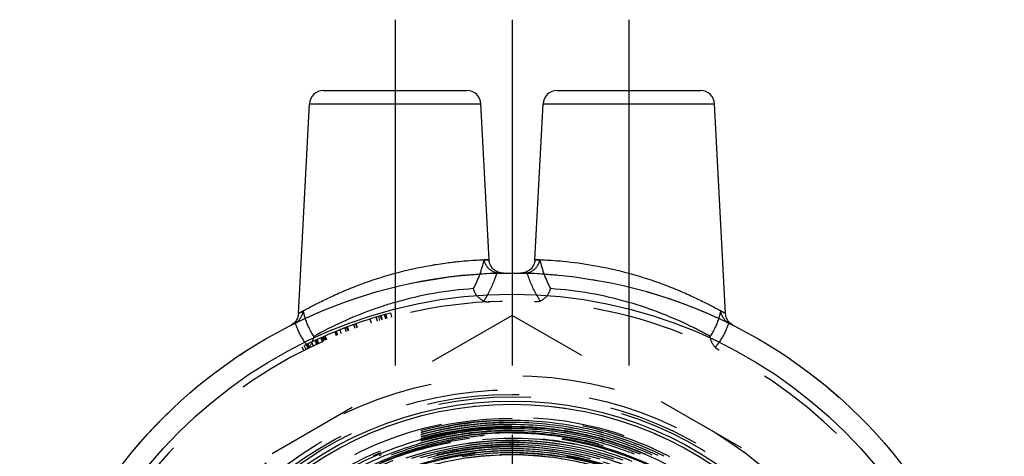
# Model space of a CAD drawing. Header units: millimetres. Extents: x 460.2 to 539.8, y 453.8 to 546.2.
# Tile 3 of 3: x 465.2 to 534.8, y 515.3 to 546.2. Entities that reach past the tile are written whole.
import ezdxf

# ---------------------------------------------------------------- set-up
doc = ezdxf.new("R2010")
doc.units = ezdxf.units.MM
doc.header["$LTSCALE"] = 65.185185
doc.linetypes.add('CENTER', pattern=[0.6, 0.375, -0.075, 0.075, -0.075])
doc.linetypes.add('HIDDEN', pattern=[0.2, 0.1, -0.1])
for name, color, linetype in [('ACHSEN_S', 7, 'CONTINUOUS'), ('FASEN', 7, 'CONTINUOUS'), ('KOERPER', 7, 'CONTINUOUS'), ('KONST.EL_MIT_GEO', 7, 'CONTINUOUS')]:
    doc.layers.add(name, color=color, linetype=linetype)

msp = doc.modelspace()

# ---------------------------------------------------------------- linework, layer by layer
at = {"layer": 'ACHSEN_S', "color": 2, "linetype": 'CENTER'}
msp.add_line((500, 546.2), (500, 453.778), dxfattribs=at)
at = {"layer": 'FASEN', "color": 7, "linetype": 'Continuous'}
for radius in [34.75, 33.25]:
    msp.add_circle((500, 493.55), radius, dxfattribs=at)
at = {"layer": 'KOERPER', "color": 2, "linetype": 'CENTER'}
for p, q in [((491.75, 546.2), (491.75, 520.244)), ((508.25, 546.2), (508.25, 518.728))]:
    msp.add_line(p, q, dxfattribs=at)
at = {"layer": 'KOERPER', "color": 8, "linetype": 'HIDDEN'}
for radius in [34.75, 25.475]:
    msp.add_circle((500, 493.55), radius, dxfattribs=at)
at = {"layer": 'KOERPER', "color": 7, "linetype": 'Continuous'}
msp.add_circle((500, 493.55), 23.875, dxfattribs=at)
at = {"layer": 'KONST.EL_MIT_GEO', "color": 7, "linetype": 'Continuous'}
for p, q in [((486.699, 541.2), (496.801, 541.2)), ((503.199, 541.2), (513.301, 541.2)), ((484.924, 525.437), (485.7, 540.252)), ((485.7, 540.252), (497.8, 540.252)), ((498.377, 529.242), (497.8, 540.252)), ((501.623, 529.242), (502.2, 540.252)), ((502.2, 540.252), (514.3, 540.252)), ((515.076, 525.437), (514.3, 540.252))]:
    msp.add_line(p, q, dxfattribs=at)
at = {"layer": 'KONST.EL_MIT_GEO', "color": 8, "linetype": 'HIDDEN'}
for p, q in [((498.377, 529.242), (498.036, 529.233)), ((501.964, 529.233), (501.623, 529.242)), ((485.267, 525.624), (484.924, 525.43)), ((491.524, 525.184), (491.446, 525.474)), ((515.076, 525.43), (514.733, 525.624)), ((500, 525.304), (472.5, 509.427)), ((490.084, 524.763), (489.993, 525.049)), ((490.498, 524.891), (490.411, 525.178)), ((490.502, 524.892), (490.415, 525.18)), ((490.512, 524.895), (490.425, 525.183)), ((490.682, 524.946), (490.596, 525.234)), ((490.801, 524.982), (490.717, 525.27)), ((490.85, 524.996), (490.766, 525.284)), ((491.092, 525.065), (491.01, 525.354)), ((491.106, 525.069), (491.025, 525.358)), ((491.184, 525.091), (491.103, 525.38)), ((527.5, 509.427), (500, 525.304)), ((487.608, 523.865), (487.495, 524.143)), ((487.665, 523.888), (487.552, 524.166)), ((487.711, 523.907), (487.599, 524.185)), ((487.959, 524.006), (487.848, 524.285)), ((488.312, 524.143), (488.204, 524.423)), ((488.434, 524.19), (488.328, 524.47)), ((488.488, 524.21), (488.383, 524.491)), ((488.927, 524.371), (488.826, 524.654)), ((489.072, 524.423), (488.972, 524.706)), ((489.093, 524.43), (488.993, 524.713)), ((485.986, 523.15), (485.858, 523.421)), ((486.218, 523.259), (486.091, 523.531)), ((486.296, 523.295), (486.17, 523.567)), ((486.367, 523.328), (486.242, 523.6)), ((486.618, 523.441), (486.496, 523.715)), ((486.678, 523.468), (486.556, 523.742)), ((486.697, 523.476), (486.575, 523.751)), ((486.795, 523.52), (486.674, 523.794)), ((486.891, 523.562), (486.771, 523.837)), ((486.928, 523.578), (486.809, 523.853)), ((485.165, 523.083), (485.3, 522.815)), ((485.463, 522.897), (485.33, 523.166)), ((485.622, 522.975), (485.49, 523.245)), ((485.512, 523.255), (485.644, 522.986)), ((485.709, 523.018), (485.578, 523.287))]:
    msp.add_line(p, q, dxfattribs=at)
at = {"layer": 'KONST.EL_MIT_GEO', "color": 7, "linetype": 'Continuous'}
for points in [[(499.391, 528.295), (499.297, 528.298), (499.203, 528.309), (499.111, 528.33), (499.022, 528.359), (498.935, 528.397), (498.853, 528.442), (498.775, 528.495), (498.702, 528.555), (498.635, 528.622), (498.575, 528.695), (498.522, 528.773), (498.477, 528.855), (498.44, 528.942), (498.411, 529.031), (498.39, 529.123), (498.378, 529.217), (498.377, 529.242)], [(501.623, 529.242), (501.622, 529.217), (501.61, 529.123), (501.589, 529.031), (501.56, 528.942), (501.523, 528.855), (501.478, 528.773), (501.425, 528.695), (501.365, 528.622), (501.298, 528.555), (501.225, 528.495), (501.147, 528.442), (501.065, 528.397), (500.978, 528.359), (500.889, 528.33), (500.797, 528.309), (500.703, 528.298), (500.609, 528.295)], [(484.924, 525.43), (484.916, 525.351), (484.902, 525.271), (484.882, 525.193), (484.856, 525.117), (484.823, 525.043), (484.785, 524.971), (484.741, 524.904), (484.691, 524.84), (484.637, 524.78), (484.578, 524.725), (484.515, 524.674), (484.448, 524.629), (484.377, 524.59)], [(515.623, 524.59), (515.552, 524.629), (515.485, 524.674), (515.422, 524.725), (515.363, 524.78), (515.309, 524.84), (515.259, 524.904), (515.215, 524.971), (515.177, 525.043), (515.144, 525.117), (515.118, 525.193), (515.098, 525.271), (515.084, 525.351), (515.076, 525.43)]]:
    msp.add_lwpolyline(points, dxfattribs=at)
at = {"layer": 'KONST.EL_MIT_GEO', "color": 8, "linetype": 'HIDDEN'}
for points in [[(492.537, 515.237), (493.527, 515.552), (494.529, 515.821), (495.543, 516.045), (496.566, 516.222), (497.596, 516.354), (498.631, 516.438), (499.669, 516.476), (500.707, 516.466), (501.744, 516.409), (502.777, 516.306), (503.804, 516.156), (504.823, 515.96), (505.833, 515.717), (506.83, 515.429), (507.813, 515.097)], [(492.932, 515.217), (493.922, 515.514), (494.924, 515.766), (495.937, 515.972), (496.958, 516.132), (497.985, 516.246), (499.016, 516.313), (500.049, 516.333), (501.082, 516.306), (502.113, 516.233), (503.139, 516.113), (504.159, 515.946), (505.17, 515.734), (506.17, 515.475), (507.158, 515.172)], [(493.542, 515.255), (494.534, 515.525), (495.538, 515.75), (496.551, 515.928), (497.571, 516.061), (498.596, 516.147), (499.624, 516.186), (500.652, 516.179), (501.679, 516.125), (502.702, 516.024), (503.72, 515.877), (504.73, 515.684), (505.73, 515.446), (506.718, 515.162)], [(494.046, 515.249), (495.042, 515.497), (496.047, 515.699), (497.062, 515.855), (498.082, 515.965), (499.106, 516.028), (500.131, 516.044), (501.157, 516.014), (502.18, 515.937), (503.198, 515.813), (504.209, 515.643), (505.212, 515.427), (506.204, 515.166)], [(494.418, 515.198), (495.413, 515.429), (496.417, 515.615), (497.429, 515.755), (498.445, 515.848), (499.465, 515.894), (500.486, 515.895), (501.506, 515.848), (502.523, 515.755), (503.534, 515.615), (504.538, 515.43), (505.532, 515.199)], [(495.009, 515.193), (496.004, 515.398), (497.008, 515.557), (498.018, 515.669), (499.031, 515.736), (500.047, 515.756), (501.063, 515.729), (502.076, 515.657), (503.085, 515.537), (504.087, 515.372), (505.081, 515.161)], [(496.48, 515.333), (497.484, 515.47), (498.493, 515.562), (499.505, 515.607), (500.518, 515.605), (501.53, 515.557), (502.538, 515.462), (503.542, 515.322)], [(496.784, 515.234), (497.785, 515.357), (498.79, 515.435), (499.797, 515.467), (500.805, 515.452), (501.812, 515.39), (502.814, 515.283)]]:
    msp.add_lwpolyline(points, dxfattribs=at)
for radius in [27.5, 26.5, 26.173, 26, 24.576]:
    msp.add_circle((500, 493.55), radius, dxfattribs=at)
at = {"layer": 'KONST.EL_MIT_GEO', "color": 7, "linetype": 'Continuous'}
for radius in [25.7, 25.475]:
    msp.add_circle((500, 493.55), radius, dxfattribs=at)
for centre, start, end in [((486.699, 540.2), 89.99999, 177), ((496.801, 540.2), 3, 90.00001), ((503.199, 540.2), 89.99999, 177), ((513.301, 540.2), 3, 90.00001)]:
    msp.add_arc(centre, 1, start, end, dxfattribs=at)
at = {"layer": 'KONST.EL_MIT_GEO', "color": 8, "linetype": 'HIDDEN'}
for centre, radius, start, end in [((489.644, 531.19), 8.618, 332.37531, 346.87632), ((510.373, 531.196), 8.636, 193.13883, 207.60953), ((500, 493.55), 34.75, 91.00136, 116.72148), ((500, 493.55), 34.75, 63.27853, 88.99864), ((498.955, 501.407), 25.842, 93.7181, 106.18882), ((501.02, 501.264), 25.985, 73.84579, 86.24729), ((500, 493.55), 32.75, 0, 180), ((500, 493.55), 33.05, 105.00047, 116.67089), ((484.171, 525.66), 1.049, 296.21521, 301.10448), ((515.829, 525.659), 1.048, 238.89602, 243.78515), ((499.978, 493.543), 24.473, 89.94781, 124.09249), ((499.978, 493.543), 24.358, 89.94757, 124.09225), ((499.978, 493.543), 24.213, 89.94733, 124.09223), ((499.978, 493.543), 24.069, 89.94703, 124.09224), ((499.977, 493.545), 24.038, 89.94597, 112.70909), ((499.977, 493.545), 23.922, 89.94571, 112.70883), ((499.977, 493.546), 23.778, 89.94532, 112.71258), ((499.977, 493.546), 23.634, 89.94498, 112.71233), ((499.983, 493.49), 23.66, 89.95842, 101.31198), ((500, 493.55), 23.343, 94.74234, 167.24402), ((500, 493.55), 23.251, 33.13495, 116.88626), ((499.983, 493.49), 23.545, 89.95815, 101.31171), ((499.973, 493.569), 23.321, 100.92317, 101.32111), ((499.98, 493.527), 23.364, 94.68874, 100.92132), ((499.97, 493.69), 23.2, 32.80467, 94.6962), ((500, 493.55), 22.325, 20.38566, 234.47793), ((499.977, 493.55), 22.196, 80.03802, 101.323), ((500, 493.55), 22.125, 321.77003, 205.34255)]:
    msp.add_arc(centre, radius, start, end, dxfattribs=at)
at = {"layer": 'KONST.EL_MIT_GEO', "color": 7, "linetype": 'Continuous'}
for points, knots in [([(491.75, 528.283), (492.573, 528.507), (493.785, 528.778), (495.347, 529.018), (496.346, 529.13), (497.17, 529.194), (497.784, 529.227), (498.162, 529.236), (498.333, 529.243), (498.377, 529.242)], [0, 0, 0, 0, 0.381318, 0.554156, 0.705951, 0.830697, 0.923489, 0.980679, 1, 1, 1, 1]), ([(501.623, 529.242), (501.667, 529.242), (501.838, 529.236), (502.216, 529.226), (502.83, 529.194), (504.039, 529.1), (505.883, 528.852), (507.427, 528.507), (508.25, 528.283)], [0, 0, 0, 0, 0.019323, 0.076518, 0.169317, 0.294071, 0.618659, 1, 1, 1, 1]), ([(484.924, 525.43), (484.926, 525.432), (484.939, 525.437), (484.965, 525.454), (485.01, 525.479), (485.104, 525.533), (485.263, 525.622), (485.501, 525.754), (485.8, 525.915), (486.153, 526.1), (486.557, 526.305), (487.181, 526.608), (488.054, 527.002), (489.199, 527.465), (490.443, 527.903), (491.308, 528.162), (491.75, 528.283)], [0, 0, 0, 0, 0.001402, 0.005591, 0.012544, 0.022202, 0.049354, 0.086345, 0.132337, 0.186431, 0.247745, 0.315438, 0.466878, 0.635067, 0.814642, 1, 1, 1, 1]), ([(508.25, 528.283), (508.692, 528.162), (509.557, 527.903), (510.801, 527.465), (511.946, 527.002), (512.819, 526.608), (513.443, 526.305), (513.847, 526.1), (514.2, 525.915), (514.499, 525.754), (514.71, 525.637), (514.849, 525.559), (514.928, 525.515), (514.99, 525.479), (515.035, 525.454), (515.061, 525.437), (515.074, 525.432), (515.076, 525.43)], [0, 0, 0, 0, 0.18536, 0.364937, 0.533127, 0.684568, 0.752261, 0.813575, 0.867669, 0.91366, 0.95065, 0.965505, 0.977801, 0.987459, 0.994411, 0.998599, 1, 1, 1, 1])]:
    msp.add_open_spline(points, degree=3, knots=knots, dxfattribs=at)
at = {"layer": 'KONST.EL_MIT_GEO', "color": 8, "linetype": 'HIDDEN'}
for points, knots in [([(498.925, 528.306), (498.703, 528.348), (498.286, 528.591), (498.075, 529.015), (498.036, 529.233)], [0, 0, 0, 0, 0.505376, 1, 1, 1, 1]), ([(501.075, 528.306), (501.297, 528.348), (501.714, 528.591), (501.925, 529.015), (501.964, 529.233)], [0, 0, 0, 0, 0.505375, 1, 1, 1, 1]), ([(498.925, 528.306), (498.872, 528.135), (498.633, 527.444), (498.3, 526.787), (498.004, 526.321)], [0, 0, 0, 0, 0.244291, 1, 1, 1, 1]), ([(501.996, 526.321), (501.895, 526.479), (501.524, 527.109), (501.235, 527.787), (501.075, 528.306)], [0, 0, 0, 0, 0.256957, 1, 1, 1, 1]), ([(498.004, 526.321), (497.827, 526.393), (497.511, 526.648), (497.329, 527.004), (497.279, 527.194)], [0, 0, 0, 0, 0.493829, 1, 1, 1, 1]), ([(501.996, 526.321), (502.173, 526.393), (502.489, 526.648), (502.671, 527.004), (502.721, 527.194)], [0, 0, 0, 0, 0.49383, 1, 1, 1, 1]), ([(491.75, 526.224), (491.184, 526.06), (489.21, 525.417), (487.314, 524.547), (486.016, 523.823)], [0, 0, 0, 0, 0.283803, 1, 1, 1, 1]), ([(498.004, 526.321), (498.035, 526.308), (498.168, 526.265), (498.31, 526.257), (498.415, 526.262)], [0, 0, 0, 0, 0.241222, 1, 1, 1, 1]), ([(501.996, 526.321), (501.965, 526.308), (501.832, 526.265), (501.69, 526.257), (501.585, 526.262)], [0, 0, 0, 0, 0.241222, 1, 1, 1, 1]), ([(513.984, 523.823), (513.616, 524.029), (511.782, 524.998), (509.837, 525.765), (508.25, 526.224)], [0, 0, 0, 0, 0.203475, 1, 1, 1, 1]), ([(484.713, 524.761), (484.864, 524.852), (485.12, 525.113), (485.242, 525.452), (485.267, 525.624)], [0, 0, 0, 0, 0.504118, 1, 1, 1, 1]), ([(486.016, 523.823), (485.746, 524.229), (485.475, 524.835), (485.305, 525.464), (485.267, 525.624)], [0, 0, 0, 0, 0.747328, 1, 1, 1, 1]), ([(514.733, 525.624), (514.695, 525.464), (514.525, 524.835), (514.254, 524.229), (513.984, 523.823)], [0, 0, 0, 0, 0.252659, 1, 1, 1, 1]), ([(515.287, 524.761), (515.136, 524.852), (514.88, 525.113), (514.758, 525.452), (514.733, 525.624)], [0, 0, 0, 0, 0.504119, 1, 1, 1, 1]), ([(485.652, 523.048), (485.545, 523.173), (485.149, 523.695), (484.866, 524.297), (484.713, 524.761)], [0, 0, 0, 0, 0.252065, 1, 1, 1, 1]), ([(515.287, 524.761), (515.134, 524.297), (514.851, 523.695), (514.455, 523.173), (514.348, 523.048)], [0, 0, 0, 0, 0.747931, 1, 1, 1, 1]), ([(485.652, 523.048), (485.702, 523.098), (485.885, 523.323), (485.987, 523.608), (486.016, 523.823)], [0, 0, 0, 0, 0.245757, 1, 1, 1, 1]), ([(514.348, 523.048), (514.298, 523.098), (514.115, 523.323), (514.013, 523.608), (513.984, 523.823)], [0, 0, 0, 0, 0.245756, 1, 1, 1, 1]), ([(485.652, 523.048), (485.632, 523.028), (485.545, 522.95), (485.444, 522.888), (485.366, 522.848)], [0, 0, 0, 0, 0.244778, 1, 1, 1, 1]), ([(514.348, 523.048), (514.368, 523.028), (514.455, 522.95), (514.556, 522.888), (514.634, 522.848)], [0, 0, 0, 0, 0.244778, 1, 1, 1, 1]), ([(500, 517.872), (498.408, 517.873), (495.216, 517.562), (490.618, 516.169), (486.378, 513.905), (482.663, 510.857), (479.614, 507.142), (477.349, 502.903), (475.955, 498.304), (475.485, 493.522), (475.957, 488.739), (477.353, 484.141), (479.619, 479.903), (482.668, 476.188), (486.382, 473.138), (490.62, 470.872), (495.216, 469.474), (498.408, 469.158), (500, 469.156)], [0, 0, 0, 0, 0.0625, 0.125, 0.187499, 0.249999, 0.312499, 0.374999, 0.437499, 0.499999, 0.562499, 0.624999, 0.687499, 0.749999, 0.812499, 0.874999, 0.937499, 1, 1, 1, 1]), ([(500, 469.156), (501.596, 469.155), (504.798, 469.467), (509.41, 470.864), (513.662, 473.134), (517.388, 476.192), (520.446, 479.918), (522.718, 484.169), (524.116, 488.781), (524.587, 493.578), (524.114, 498.375), (522.714, 502.987), (520.441, 507.238), (517.384, 510.964), (513.658, 514.022), (509.408, 516.295), (504.798, 517.697), (501.596, 518.015), (500, 518.016)], [0, 0, 0, 0, 0.0625, 0.125, 0.187499, 0.249999, 0.312499, 0.374999, 0.437499, 0.499999, 0.562499, 0.624999, 0.687499, 0.749999, 0.812499, 0.874999, 0.937499, 1, 1, 1, 1]), ([(500, 517.901), (501.589, 517.899), (504.775, 517.583), (509.363, 516.188), (513.594, 513.925), (517.302, 510.882), (520.345, 507.173), (522.607, 502.943), (524, 498.352), (524.471, 493.578), (524.002, 488.804), (522.611, 484.213), (520.35, 479.982), (517.306, 476.274), (513.598, 473.231), (509.366, 470.971), (504.776, 469.581), (501.589, 469.27), (500, 469.271)], [0, 0, 0, 0, 0.062501, 0.125001, 0.187501, 0.250001, 0.312501, 0.375001, 0.437501, 0.500001, 0.562501, 0.625001, 0.687501, 0.750001, 0.812501, 0.875, 0.9375, 1, 1, 1, 1]), ([(500, 469.3), (501.587, 469.299), (504.77, 469.609), (509.354, 470.998), (513.581, 473.255), (517.286, 476.294), (520.325, 479.998), (522.584, 484.224), (523.974, 488.81), (524.442, 493.578), (523.972, 498.347), (522.58, 502.932), (520.321, 507.157), (517.281, 510.861), (513.578, 513.901), (509.352, 516.161), (504.769, 517.555), (501.587, 517.87), (500, 517.872)], [0, 0, 0, 0, 0.0625, 0.125, 0.187499, 0.249999, 0.312499, 0.374999, 0.437499, 0.499999, 0.562499, 0.624999, 0.687499, 0.749999, 0.812499, 0.874999, 0.937499, 1, 1, 1, 1]), ([(500, 517.727), (498.418, 517.729), (495.244, 517.419), (490.673, 516.035), (486.459, 513.784), (482.766, 510.754), (479.735, 507.061), (477.484, 502.848), (476.098, 498.276), (475.63, 493.522), (476.1, 488.767), (477.487, 484.196), (479.74, 479.983), (482.77, 476.29), (486.463, 473.259), (490.676, 471.006), (495.245, 469.617), (498.418, 469.302), (500, 469.3)], [0, 0, 0, 0, 0.0625, 0.125, 0.187499, 0.249999, 0.312499, 0.374999, 0.437499, 0.499999, 0.562499, 0.624999, 0.687499, 0.749999, 0.812499, 0.874999, 0.937499, 1, 1, 1, 1]), ([(500, 517.439), (498.437, 517.44), (495.301, 517.134), (490.785, 515.767), (486.62, 513.543), (482.971, 510.549), (479.977, 506.9), (477.752, 502.737), (476.383, 498.219), (475.921, 493.522), (476.385, 488.824), (477.756, 484.307), (479.981, 480.145), (482.976, 476.496), (486.624, 473.501), (490.787, 471.274), (495.302, 469.902), (498.437, 469.591), (500, 469.589)], [0, 0, 0, 0, 0.0625, 0.125, 0.187499, 0.249999, 0.312499, 0.374999, 0.437499, 0.499999, 0.562499, 0.624999, 0.687499, 0.749999, 0.812499, 0.874999, 0.937499, 1, 1, 1, 1]), ([(500, 517.294), (498.446, 517.296), (495.329, 516.992), (490.84, 515.632), (486.701, 513.422), (483.074, 510.446), (480.097, 506.819), (477.886, 502.681), (476.525, 498.191), (476.066, 493.522), (476.527, 488.852), (477.89, 484.363), (480.102, 480.225), (483.079, 476.598), (486.705, 473.622), (490.842, 471.408), (495.33, 470.044), (498.446, 469.735), (500, 469.733)], [0, 0, 0, 0, 0.0625, 0.125, 0.187499, 0.249999, 0.312499, 0.374999, 0.437499, 0.499999, 0.562499, 0.624999, 0.687499, 0.749999, 0.812499, 0.874999, 0.937499, 1, 1, 1, 1]), ([(500, 517.757), (501.579, 517.755), (504.747, 517.441), (509.308, 516.054), (513.513, 513.805), (517.199, 510.779), (520.224, 507.093), (522.473, 502.887), (523.858, 498.324), (524.326, 493.578), (523.86, 488.832), (522.476, 484.269), (520.229, 480.063), (517.204, 476.376), (513.517, 473.352), (509.31, 471.105), (504.747, 469.723), (501.579, 469.414), (500, 469.416)], [0, 0, 0, 0, 0.062501, 0.125001, 0.187501, 0.250001, 0.312501, 0.375001, 0.437501, 0.500001, 0.562501, 0.625001, 0.687501, 0.750001, 0.812501, 0.875, 0.9375, 1, 1, 1, 1]), ([(500, 469.445), (501.578, 469.443), (504.742, 469.752), (509.299, 471.132), (513.501, 473.376), (517.183, 476.397), (520.205, 480.079), (522.449, 484.28), (523.831, 488.838), (524.297, 493.578), (523.829, 498.318), (522.446, 502.876), (520.2, 507.076), (517.178, 510.758), (513.497, 513.78), (509.297, 516.027), (504.741, 517.412), (501.578, 517.726), (500, 517.727)], [0, 0, 0, 0, 0.0625, 0.125, 0.187499, 0.249999, 0.312499, 0.374999, 0.437499, 0.499999, 0.562499, 0.624999, 0.687499, 0.749999, 0.812499, 0.874999, 0.937499, 1, 1, 1, 1]), ([(500, 517.612), (501.57, 517.611), (504.718, 517.298), (509.252, 515.92), (513.432, 513.684), (517.096, 510.676), (520.103, 507.012), (522.338, 502.832), (523.715, 498.296), (524.181, 493.578), (523.717, 488.861), (522.342, 484.324), (520.108, 480.144), (517.101, 476.479), (513.436, 473.472), (509.254, 471.239), (504.719, 469.866), (501.57, 469.558), (500, 469.56)], [0, 0, 0, 0, 0.062501, 0.125001, 0.187501, 0.250001, 0.312501, 0.375001, 0.437501, 0.500001, 0.562501, 0.625001, 0.687501, 0.750001, 0.812501, 0.875, 0.9375, 1, 1, 1, 1]), ([(500, 469.589), (501.568, 469.588), (504.713, 469.894), (509.243, 471.266), (513.42, 473.497), (517.08, 476.5), (520.084, 480.16), (522.315, 484.336), (523.689, 488.866), (524.152, 493.578), (523.687, 498.29), (522.311, 502.82), (520.079, 506.996), (517.075, 510.656), (513.416, 513.66), (509.241, 515.893), (504.713, 517.27), (501.568, 517.582), (500, 517.583)], [0, 0, 0, 0, 0.0625, 0.125, 0.187499, 0.249999, 0.312499, 0.374999, 0.437499, 0.499999, 0.562499, 0.624999, 0.687499, 0.749999, 0.812499, 0.874999, 0.937499, 1, 1, 1, 1]), ([(500, 517.468), (501.561, 517.466), (504.69, 517.156), (509.197, 515.786), (513.352, 513.563), (516.993, 510.574), (519.983, 506.931), (522.204, 502.776), (523.573, 498.267), (524.036, 493.578), (523.575, 488.889), (522.208, 484.38), (519.987, 480.224), (516.998, 476.582), (513.356, 473.593), (509.199, 471.373), (504.691, 470.008), (501.561, 469.703), (500, 469.704)], [0, 0, 0, 0, 0.062501, 0.125001, 0.187501, 0.250001, 0.312501, 0.375001, 0.437501, 0.500001, 0.562501, 0.625001, 0.687501, 0.750001, 0.812501, 0.875, 0.9375, 1, 1, 1, 1]), ([(500, 469.733), (501.559, 469.732), (504.685, 470.037), (509.188, 471.4), (513.339, 473.618), (516.977, 476.603), (519.963, 480.24), (522.181, 484.391), (523.546, 488.895), (524.006, 493.578), (523.544, 498.262), (522.177, 502.765), (519.958, 506.915), (516.973, 510.553), (513.335, 513.539), (509.185, 515.759), (504.684, 517.127), (501.559, 517.437), (500, 517.439)], [0, 0, 0, 0, 0.0625, 0.125, 0.187499, 0.249999, 0.312499, 0.374999, 0.437499, 0.499999, 0.562499, 0.624999, 0.687499, 0.749999, 0.812499, 0.874999, 0.937499, 1, 1, 1, 1]), ([(500, 517.324), (501.551, 517.322), (504.662, 517.013), (509.141, 515.651), (513.271, 513.442), (516.891, 510.471), (519.862, 506.851), (522.07, 502.72), (523.43, 498.239), (523.891, 493.578), (523.433, 488.917), (522.074, 484.435), (519.867, 480.305), (516.895, 476.685), (513.275, 473.714), (509.143, 471.508), (504.662, 470.151), (501.551, 469.847), (500, 469.849)], [0, 0, 0, 0, 0.062501, 0.125001, 0.187501, 0.250001, 0.312501, 0.375001, 0.437501, 0.500001, 0.562501, 0.625001, 0.687501, 0.750001, 0.812501, 0.875, 0.9375, 1, 1, 1, 1]), ([(500, 469.878), (501.549, 469.876), (504.657, 470.179), (509.132, 471.535), (513.259, 473.738), (516.875, 476.705), (519.842, 480.321), (522.047, 484.447), (523.404, 488.923), (523.861, 493.578), (523.402, 498.233), (522.043, 502.709), (519.838, 506.834), (516.87, 510.45), (513.255, 513.418), (509.13, 515.624), (504.656, 516.985), (501.549, 517.293), (500, 517.294)], [0, 0, 0, 0, 0.0625, 0.125, 0.187499, 0.249999, 0.312499, 0.374999, 0.437499, 0.499999, 0.562499, 0.624999, 0.687499, 0.749999, 0.812499, 0.874999, 0.937499, 1, 1, 1, 1]), ([(500, 517.179), (501.542, 517.178), (504.633, 516.871), (509.086, 515.517), (513.19, 513.322), (516.788, 510.368), (519.741, 506.77), (521.936, 502.665), (523.288, 498.211), (523.745, 493.578), (523.29, 488.946), (521.94, 484.491), (519.746, 480.386), (516.793, 476.787), (513.194, 473.835), (509.088, 471.642), (504.634, 470.293), (501.542, 469.991), (500, 469.993)], [0, 0, 0, 0, 0.062501, 0.125001, 0.187501, 0.250001, 0.312501, 0.375001, 0.437501, 0.500001, 0.562501, 0.625001, 0.687501, 0.750001, 0.812501, 0.875, 0.9375, 1, 1, 1, 1]), ([(500, 470.022), (501.54, 470.02), (504.628, 470.322), (509.077, 471.669), (513.178, 473.859), (516.772, 476.808), (519.722, 480.402), (521.913, 484.502), (523.261, 488.952), (523.716, 493.578), (523.259, 498.205), (521.909, 502.654), (519.717, 506.754), (516.767, 510.347), (513.174, 513.297), (509.074, 515.49), (504.628, 516.842), (501.54, 517.149), (500, 517.15)], [0, 0, 0, 0, 0.0625, 0.125, 0.187499, 0.249999, 0.312499, 0.374999, 0.437499, 0.499999, 0.562499, 0.624999, 0.687499, 0.749999, 0.812499, 0.874999, 0.937499, 1, 1, 1, 1]), ([(495.342, 516.691), (493.923, 516.406), (491.13, 515.574), (487.246, 513.581), (483.791, 510.911), (480.884, 507.653), (478.622, 503.918), (477.082, 499.833), (476.315, 495.534), (476.347, 491.168), (477.178, 486.881), (478.778, 482.819), (481.094, 479.117), (484.048, 475.902), (487.54, 473.28), (491.452, 471.341), (495.651, 470.149), (498.553, 469.879), (500, 469.878)], [0, 0, 0, 0, 0.0625, 0.125, 0.187499, 0.249999, 0.312499, 0.374999, 0.437499, 0.499999, 0.562499, 0.624999, 0.687499, 0.749999, 0.812499, 0.874999, 0.937499, 1, 1, 1, 1]), ([(500, 469.993), (498.56, 469.994), (495.673, 470.263), (491.494, 471.449), (487.601, 473.379), (484.126, 475.988), (481.187, 479.188), (478.882, 482.871), (477.289, 486.914), (476.463, 491.179), (476.43, 495.524), (477.193, 499.802), (478.726, 503.868), (480.977, 507.584), (483.87, 510.826), (487.308, 513.484), (491.173, 515.466), (493.952, 516.295), (495.365, 516.578)], [0, 0, 0, 0, 0.062501, 0.125001, 0.187501, 0.250001, 0.312501, 0.375001, 0.437501, 0.500001, 0.562501, 0.625001, 0.687501, 0.750001, 0.812501, 0.875, 0.9375, 1, 1, 1, 1]), ([(500, 517.006), (498.465, 517.007), (495.386, 516.707), (490.951, 515.364), (486.862, 513.181), (483.279, 510.241), (480.339, 506.658), (478.154, 502.57), (476.81, 498.134), (476.357, 493.522), (476.812, 488.909), (478.158, 484.474), (480.344, 480.387), (483.284, 476.804), (486.866, 473.863), (490.953, 471.677), (495.387, 470.329), (498.465, 470.023), (500, 470.022)], [0, 0, 0, 0, 0.0625, 0.125, 0.187499, 0.249999, 0.312499, 0.374999, 0.437499, 0.499999, 0.562499, 0.624999, 0.687499, 0.749999, 0.812499, 0.874999, 0.937499, 1, 1, 1, 1]), ([(500, 517.006), (502.396, 517.004), (507.22, 516.253), (513.751, 512.993), (518.993, 507.907), (522.444, 501.471), (523.783, 494.291), (522.88, 487.044), (519.821, 480.412), (514.894, 475.021), (508.563, 471.38), (501.425, 469.833), (494.154, 470.528), (487.438, 473.4), (481.913, 478.176), (478.101, 484.407), (476.363, 491.496), (476.702, 496.368), (477.234, 498.704)], [0, 0, 0, 0, 0.062501, 0.125002, 0.187503, 0.250004, 0.312504, 0.375005, 0.437505, 0.500005, 0.562505, 0.625005, 0.687504, 0.750004, 0.812503, 0.875002, 0.937501, 1, 1, 1, 1]), ([(495.394, 516.436), (493.945, 516.146), (491.093, 515.287), (487.143, 513.215), (483.654, 510.433), (480.754, 507.041), (478.547, 503.163), (477.113, 498.937), (476.503, 494.517), (476.739, 490.061), (477.812, 485.73), (479.684, 481.679), (482.287, 478.054), (485.527, 474.987), (489.288, 472.585), (493.435, 470.937), (497.817, 470.1), (500.795, 470.103), (502.266, 470.245)], [0, 0, 0, 0, 0.062499, 0.124999, 0.187499, 0.249999, 0.312499, 0.374999, 0.437499, 0.499999, 0.562499, 0.624999, 0.687499, 0.749999, 0.812499, 0.874999, 0.9375, 1, 1, 1, 1]), ([(491.241, 514.425), (489.157, 513.553), (485.227, 511.164), (480.675, 506.011), (477.847, 499.739), (477.001, 492.911), (478.211, 486.139), (481.369, 480.027), (486.192, 475.121), (492.248, 471.858), (498.998, 470.53), (505.84, 471.253), (512.163, 473.964), (517.405, 478.419), (521.099, 484.222), (522.918, 490.856), (522.701, 497.732), (520.467, 504.239), (516.415, 509.798), (510.905, 513.917), (504.427, 516.232), (497.555, 516.537), (490.897, 514.806), (485.043, 511.194), (480.511, 506.019), (477.7, 499.741), (476.858, 492.914), (478.06, 486.141), (481.199, 480.02), (485.996, 475.09), (492.029, 471.786), (498.766, 470.399), (505.614, 471.049), (511.97, 473.679), (517.275, 478.058), (521.063, 483.799), (523.003, 490.398), (522.924, 497.276), (520.833, 503.829), (516.916, 509.483), (511.515, 513.742), (505.105, 516.234), (498.245, 516.742), (491.537, 515.221), (485.567, 511.805), (480.857, 506.794), (477.816, 500.625), (476.71, 493.836), (477.635, 487.021), (480.51, 480.773), (485.083, 475.636), (490.956, 472.057), (497.618, 470.347), (504.489, 470.654), (510.971, 472.951), (516.503, 477.038), (520.604, 482.559), (522.918, 489.035), (523.246, 495.905), (521.56, 502.572), (518.007, 508.46), (512.894, 513.059), (506.664, 515.973), (499.856, 516.948), (493.062, 515.905), (488.919, 513.914), (487.048, 512.648)], [0, 0, 0, 0, 0.015624, 0.031248, 0.046872, 0.062496, 0.07812, 0.093744, 0.109368, 0.124992, 0.140616, 0.156241, 0.171865, 0.187489, 0.203113, 0.218738, 0.234362, 0.249987, 0.265611, 0.281236, 0.29686, 0.312485, 0.328109, 0.343734, 0.359359, 0.374983, 0.390608, 0.406233, 0.421858, 0.437483, 0.453107, 0.468732, 0.484357, 0.499982, 0.515607, 0.531232, 0.546857, 0.562483, 0.578108, 0.593733, 0.609358, 0.624983, 0.640609, 0.656234, 0.671859, 0.687485, 0.70311, 0.718736, 0.734361, 0.749987, 0.765612, 0.781238, 0.796864, 0.812489, 0.828115, 0.843741, 0.859367, 0.874992, 0.890618, 0.906244, 0.92187, 0.937496, 0.953122, 0.968748, 0.984374, 1, 1, 1, 1]), ([(489.486, 514.288), (491.023, 515.049), (493.469, 515.939), (496.852, 516.561), (500.284, 516.805), (504.593, 516.391), (508.703, 515.03), (511.743, 513.419), (514.584, 511.478), (517.701, 508.473), (520.539, 504.127), (522.336, 499.257), (522.998, 494.108), (522.489, 488.943), (521.105, 484.839), (519.469, 481.812), (517.502, 478.99), (514.458, 475.91), (510.795, 473.6), (507.614, 472.288), (504.306, 471.346), (501.716, 471.073), (500, 471.09)], [0, 0, 0, 0, 0.062479, 0.093767, 0.125055, 0.187534, 0.250011, 0.281299, 0.312587, 0.375063, 0.437539, 0.500015, 0.56249, 0.624964, 0.687438, 0.718725, 0.750012, 0.812484, 0.874956, 0.906243, 0.93753, 1, 1, 1, 1]), ([(502.266, 470.245), (503.745, 470.387), (506.682, 470.956), (510.84, 472.626), (514.609, 475.053), (517.85, 478.15), (520.445, 481.805), (522.303, 485.885), (523.354, 490.242), (523.563, 494.72), (522.921, 499.156), (521.451, 503.391), (519.207, 507.271), (516.27, 510.658), (512.746, 513.428), (508.762, 515.482), (504.463, 516.747), (501.485, 517.033), (500, 517.035)], [0, 0, 0, 0, 0.0625, 0.125, 0.187499, 0.249999, 0.312499, 0.374999, 0.437499, 0.499999, 0.562499, 0.624999, 0.687499, 0.749999, 0.812499, 0.874999, 0.937499, 1, 1, 1, 1]), ([(490.698, 515.72), (489.429, 515.189), (486.979, 513.907), (483.691, 511.386), (480.88, 508.34), (478.632, 504.859), (477.01, 501.045), (476.065, 497.01), (475.821, 492.873), (476.288, 488.755), (477.451, 484.777), (479.275, 481.056), (481.707, 477.7), (484.677, 474.809), (488.096, 472.467), (491.864, 470.742), (495.87, 469.685), (498.625, 469.446), (500, 469.445)], [0, 0, 0, 0, 0.0625, 0.124999, 0.187499, 0.249999, 0.312499, 0.374999, 0.437499, 0.499999, 0.562499, 0.624999, 0.687499, 0.749999, 0.8125, 0.875, 0.937499, 1, 1, 1, 1]), ([(520.926, 501.326), (520.419, 502.72), (519.121, 505.412), (516.417, 508.979), (513.059, 511.943), (509.183, 514.185), (504.941, 515.618), (500.5, 516.186), (496.033, 515.87), (491.716, 514.682), (487.716, 512.67), (484.189, 509.913), (481.269, 506.518), (479.07, 502.618), (477.676, 498.363), (477.138, 493.918), (477.476, 489.455), (478.278, 486.576), (478.814, 485.194)], [0, 0, 0, 0, 0.062498, 0.124997, 0.187495, 0.249994, 0.312493, 0.374993, 0.437492, 0.499992, 0.562492, 0.624993, 0.687493, 0.749994, 0.812495, 0.874997, 0.937498, 1, 1, 1, 1]), ([(495.619, 515.314), (493.446, 514.879), (489.205, 513.343), (483.831, 509.268), (479.897, 503.784), (477.764, 497.382), (477.618, 490.636), (479.473, 484.148), (483.163, 478.498), (488.357, 474.19), (494.591, 471.609), (501.31, 470.983), (507.914, 472.369), (513.815, 475.641), (518.488, 480.508), (521.518, 486.538), (522.636, 493.192), (521.743, 499.88), (518.919, 506.008), (514.415, 511.033), (508.631, 514.508), (502.081, 516.127), (495.344, 515.746), (489.018, 513.401), (483.661, 509.298), (479.747, 503.802), (477.622, 497.399), (477.472, 490.653), (479.311, 484.161), (482.975, 478.496), (488.14, 474.155), (494.352, 471.522), (501.063, 470.828), (507.683, 472.133), (513.629, 475.321), (518.378, 480.112), (521.516, 486.085), (522.765, 492.715), (522.018, 499.42), (519.34, 505.613), (514.967, 510.75), (509.282, 514.383), (502.784, 516.194), (496.039, 516.024), (489.639, 513.891), (484.142, 509.98), (480.028, 504.633), (477.655, 498.318), (477.23, 491.585), (478.789, 485.022), (482.196, 479.199), (487.153, 474.624), (493.23, 471.693), (499.896, 470.662), (506.574, 471.62), (512.683, 474.481), (517.693, 478.999), (521.17, 484.779), (522.813, 491.322), (522.48, 498.059), (520.201, 504.408), (516.174, 509.82), (510.747, 513.826), (504.388, 516.081), (497.654, 516.392), (493.285, 515.28), (491.241, 514.425)], [0, 0, 0, 0, 0.015624, 0.031248, 0.046872, 0.062496, 0.07812, 0.093744, 0.109368, 0.124992, 0.140616, 0.15624, 0.171865, 0.187489, 0.203113, 0.218738, 0.234362, 0.249986, 0.265611, 0.281235, 0.29686, 0.312484, 0.328109, 0.343734, 0.359358, 0.374983, 0.390608, 0.406233, 0.421857, 0.437482, 0.453107, 0.468732, 0.484357, 0.499982, 0.515607, 0.531232, 0.546857, 0.562482, 0.578107, 0.593733, 0.609358, 0.624983, 0.640608, 0.656234, 0.671859, 0.687485, 0.70311, 0.718735, 0.734361, 0.749987, 0.765612, 0.781238, 0.796863, 0.812489, 0.828115, 0.843741, 0.859366, 0.874992, 0.890618, 0.906244, 0.92187, 0.937496, 0.953122, 0.968748, 0.984374, 1, 1, 1, 1]), ([(478.201, 493.503), (478.202, 492.503), (478.343, 490.5), (478.963, 487.554), (479.983, 484.721), (481.845, 481.172), (485.063, 477.267), (489.224, 474.388), (492.916, 472.831), (495.825, 472.052), (498.812, 471.68), (502.819, 471.733), (507.759, 472.835), (513.094, 475.714), (517.449, 479.934), (520.495, 485.178), (522.004, 491.051), (521.863, 497.113), (520.083, 502.91), (516.799, 508.008), (512.256, 512.024), (506.795, 514.66), (500.824, 515.717), (494.79, 515.118), (489.144, 512.908), (484.306, 509.253), (480.637, 504.425), (478.412, 498.784), (477.795, 492.752), (478.831, 486.778), (481.443, 481.306), (485.437, 476.744), (490.514, 473.429), (496.298, 471.609), (502.358, 471.418), (508.245, 472.87), (513.522, 475.856), (517.798, 480.155), (520.756, 485.448), (522.178, 491.342), (521.959, 497.401), (520.115, 503.177), (516.784, 508.243), (512.212, 512.224), (506.736, 514.828), (500.762, 515.862), (494.73, 515.25), (489.085, 513.039), (484.242, 509.391), (480.559, 504.575), (478.305, 498.946), (477.647, 492.919), (478.632, 486.937), (481.187, 481.439), (485.124, 476.829), (490.154, 473.445), (495.908, 471.534), (501.963, 471.237), (507.876, 472.575), (513.214, 475.449), (517.587, 479.648), (520.674, 484.867), (522.251, 490.719), (522.209, 495.778), (521.367, 499.696), (520.344, 502.528), (518.948, 505.195), (516.627, 508.462), (512.928, 511.911), (508.438, 514.241), (504.582, 515.332), (501.601, 515.754), (498.591, 515.77), (496.6, 515.51), (495.619, 515.314)], [0, 0, 0, 0, 0.007828, 0.015657, 0.023485, 0.031313, 0.046933, 0.062553, 0.070381, 0.078209, 0.086038, 0.093866, 0.109486, 0.125106, 0.140725, 0.156345, 0.171965, 0.187585, 0.203205, 0.218825, 0.234445, 0.250065, 0.265685, 0.281305, 0.296925, 0.312545, 0.328165, 0.343785, 0.359405, 0.375026, 0.390646, 0.406266, 0.421886, 0.437507, 0.453127, 0.468747, 0.484368, 0.499988, 0.515609, 0.531229, 0.54685, 0.56247, 0.578091, 0.593711, 0.609332, 0.624953, 0.640573, 0.656194, 0.671815, 0.687436, 0.703056, 0.718677, 0.734298, 0.749919, 0.76554, 0.781161, 0.796782, 0.812403, 0.828024, 0.843645, 0.859266, 0.874887, 0.890508, 0.906129, 0.913958, 0.921786, 0.929615, 0.937443, 0.953065, 0.968686, 0.976514, 0.984343, 0.992171, 1, 1, 1, 1]), ([(506.191, 471.853), (507.615, 472.258), (510.391, 473.352), (514.147, 475.774), (517.358, 478.885), (519.896, 482.565), (521.666, 486.67), (522.598, 491.043), (522.656, 495.513), (521.839, 499.908), (520.178, 504.059), (517.737, 507.804), (514.611, 511), (510.92, 513.523), (506.808, 515.276), (502.432, 516.192), (497.963, 516.236), (495.031, 515.681), (493.611, 515.265)], [0, 0, 0, 0, 0.0625, 0.124999, 0.187499, 0.249999, 0.312499, 0.374999, 0.437499, 0.499999, 0.562499, 0.624999, 0.687499, 0.749999, 0.812499, 0.874999, 0.9375, 1, 1, 1, 1]), ([(504.853, 471.812), (506.284, 472.13), (509.092, 473.052), (512.943, 475.234), (516.292, 478.13), (519.007, 481.628), (520.982, 485.591), (522.141, 489.864), (522.438, 494.282), (521.863, 498.672), (520.437, 502.864), (518.217, 506.694), (515.288, 510.015), (511.765, 512.697), (507.785, 514.636), (503.502, 515.757), (499.083, 516.018), (496.156, 515.61), (494.731, 515.265)], [0, 0, 0, 0, 0.0625, 0.124999, 0.187499, 0.249999, 0.312499, 0.374999, 0.437499, 0.499999, 0.562499, 0.624999, 0.687499, 0.749999, 0.812499, 0.874999, 0.9375, 1, 1, 1, 1]), ([(500, 469.56), (498.632, 469.561), (495.89, 469.799), (491.903, 470.851), (488.153, 472.568), (484.75, 474.899), (481.795, 477.776), (479.374, 481.115), (477.558, 484.819), (476.401, 488.778), (475.937, 492.876), (476.179, 496.993), (477.121, 501.009), (478.734, 504.805), (480.972, 508.269), (483.769, 511.301), (487.042, 513.809), (489.48, 515.085), (490.742, 515.613)], [0, 0, 0, 0, 0.062501, 0.125, 0.187501, 0.250001, 0.312501, 0.375001, 0.437501, 0.500001, 0.562501, 0.625001, 0.687501, 0.75, 0.8125, 0.875, 0.937499, 1, 1, 1, 1]), ([(500, 469.704), (498.64, 469.706), (495.915, 469.942), (491.952, 470.988), (488.224, 472.694), (484.842, 475.011), (481.905, 477.871), (479.499, 481.19), (477.694, 484.87), (476.544, 488.805), (476.082, 492.879), (476.322, 496.971), (477.258, 500.963), (478.861, 504.736), (481.086, 508.179), (483.866, 511.193), (487.118, 513.686), (489.542, 514.955), (490.796, 515.48)], [0, 0, 0, 0, 0.062501, 0.125, 0.187501, 0.250001, 0.312501, 0.375001, 0.437501, 0.500001, 0.562501, 0.625001, 0.687501, 0.750001, 0.812501, 0.875, 0.9375, 1, 1, 1, 1]), ([(504.606, 515.11), (503.186, 515.415), (500.278, 515.744), (495.91, 515.37), (491.699, 514.145), (487.812, 512.116), (484.399, 509.363), (481.593, 505.993), (479.504, 502.137), (478.212, 497.947), (477.768, 493.584), (478.19, 489.219), (479.459, 485.022), (481.528, 481.156), (484.314, 477.77), (487.711, 474.997), (491.584, 472.943), (494.389, 472.107), (495.815, 471.83)], [0, 0, 0, 0, 0.0625, 0.124999, 0.187499, 0.249999, 0.312499, 0.374999, 0.437499, 0.499999, 0.562499, 0.624999, 0.687499, 0.749999, 0.812499, 0.874999, 0.9375, 1, 1, 1, 1]), ([(505.599, 514.723), (504.202, 515.094), (501.327, 515.56), (496.968, 515.395), (492.725, 514.375), (488.767, 512.539), (485.247, 509.961), (482.303, 506.74), (480.05, 503.003), (478.576, 498.896), (477.938, 494.58), (478.162, 490.222), (479.238, 485.993), (481.124, 482.058), (483.746, 478.571), (487.002, 475.666), (490.764, 473.458), (493.517, 472.506), (494.922, 472.171)], [0, 0, 0, 0, 0.0625, 0.124999, 0.187499, 0.249999, 0.312499, 0.374999, 0.437499, 0.499999, 0.562499, 0.624999, 0.687499, 0.749999, 0.812499, 0.874999, 0.9375, 1, 1, 1, 1]), ([(495.815, 471.83), (497.244, 471.553), (500.165, 471.282), (504.536, 471.744), (508.732, 473.055), (512.588, 475.165), (515.956, 477.99), (518.703, 481.422), (520.723, 485.326), (521.938, 489.551), (522.301, 493.932), (521.798, 498.298), (520.448, 502.482), (518.304, 506.319), (515.449, 509.662), (511.995, 512.381), (508.076, 514.37), (505.25, 515.159), (503.817, 515.411)], [0, 0, 0, 0, 0.0625, 0.124999, 0.187499, 0.249999, 0.312499, 0.374999, 0.437499, 0.499999, 0.562499, 0.624999, 0.687499, 0.749999, 0.812499, 0.874999, 0.9375, 1, 1, 1, 1])]:
    msp.add_open_spline(points, degree=3, knots=knots, dxfattribs=at)
for points in [[(498.925, 528.306), (498.993, 528.293), (499.064, 528.287), (499.134, 528.289)], [(501.075, 528.306), (501.007, 528.293), (500.936, 528.287), (500.866, 528.289)]]:
    msp.add_open_spline(points, degree=3, dxfattribs=at)

doc.saveas('drawing.dxf')
